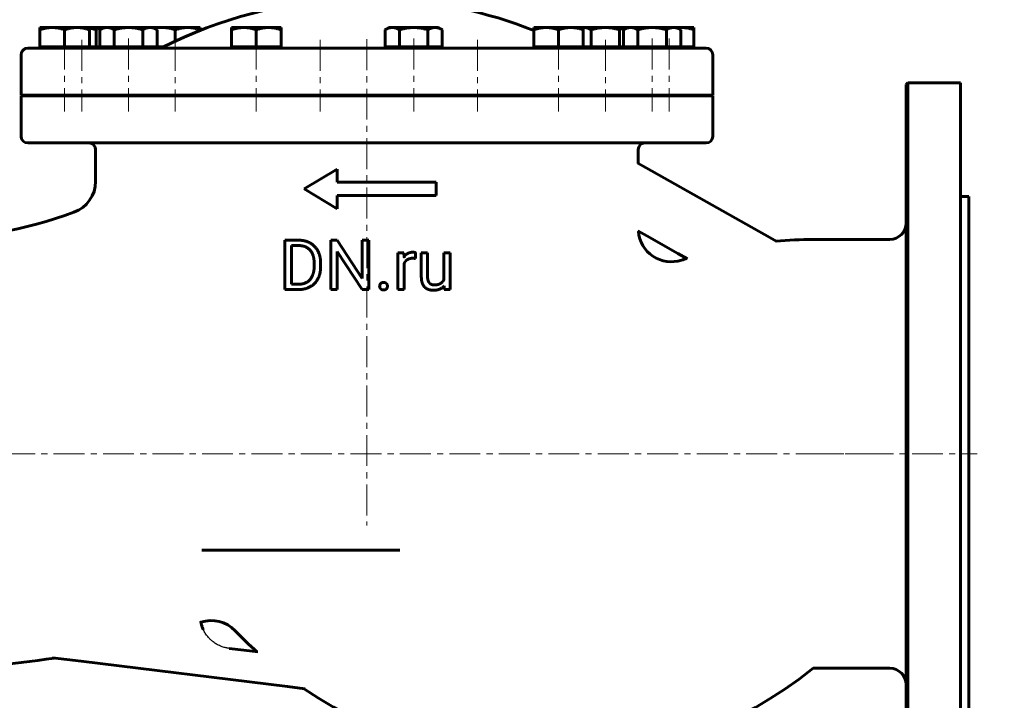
# Model space of a CAD drawing. Header units: millimetres. Extents: x 0 to 658, y 0 to 420.
# Tile 3 of 8: x 120 to 359, y 163 to 328. Entities that reach past the tile are written whole.
import ezdxf

# ---------------------------------------------------------------- set-up
doc = ezdxf.new("R2010")
doc.units = ezdxf.units.MM
for name, pattern in [('K5LT-1', [0]), ('K5LT_AXLED', [12, 7.5, -1.5, 1.5, -1.5]), ('K5LT_BASIC', [0]), ('K5LT_THIN', [0])]:
    doc.linetypes.add(name, pattern=pattern)
doc.layers.add('Системный слой', color=7, linetype='Continuous')
doc.layers.add('Системный слой (1)', color=7, linetype='Continuous', true_color=0x6c6c6c)
doc.styles.add('KDIMTEXTSTYLE', font='GOST_AU.SHX', dxfattribs={"width": 0.96, "oblique": 15, "height": 5})
doc.styles.add('KTEXTSTYLE', font='GOST_AU.SHX', dxfattribs={"width": 0.56, "height": 5})
doc.dimstyles.new('KDIMSTYLE (0.40)', dxfattribs={"dimtxt": 5, "dimasz": 1, "dimexe": 2, "dimexo": 0, "dimgap": 1, "dimtad": 1, "dimlfac": 2.5, "dimtxsty": 'KDIMTEXTSTYLE', "dimsah": 1, "dimcen": 0, "dimdle": 1, "dimadec": 0, "dimazin": 0, "dimtfac": 0.667, "dimtmove": 0, "dimatfit": 3, "dimfxl": 1, "dimtvp": 1, "dimtolj": 1, "dimtzin": 0, "dimarcsym": 0})

# ---------------------------------------------------------------- blocks, each defined once
blk = doc.blocks.new('D0')
at = {"layer": 'Системный слой (1)'}
for points in [[(546.19, 272.99), (550.71, 275.22), (549.93, 275.49), (549.98, 276.32)], [(392.66, 169.78), (396.45, 173.1), (391.93, 170.87), (392.71, 170.6)]]:
    blk.add_hatch(color=7, dxfattribs=at).paths.add_polyline_path(points)
at = {"layer": 'Системный слой (1)', "color": 7, "linetype": 'K5LT_THIN', "lineweight": 18, "true_color": 0xffffff}
for p, q in [((546.19, 272.99), (565.26, 285.72)), ((546.19, 272.99), (552.01, 276.88)), ((549.98, 276.32), (546.19, 272.99)), ((546.19, 272.99), (550.71, 275.22)), ((549.93, 275.49), (549.98, 276.32)), ((550.71, 275.22), (549.93, 275.49)), ((396.45, 173.1), (546.19, 272.99)), ((396.45, 173.1), (390.63, 169.21)), ((396.45, 173.1), (391.93, 170.87)), ((392.66, 169.78), (396.45, 173.1)), ((391.93, 170.87), (392.71, 170.6)), ((392.71, 170.6), (392.66, 169.78))]:
    blk.add_line(p, q, dxfattribs=at)
blk.add_wipeout([(567.26, 286.72), (567.26, 294.1), (580.82, 294.1), (580.82, 286.72)]).dxf.layer = 'Системный слой (1)'
blk.add_line((565.26, 285.72), (583.38, 285.72), dxfattribs=at)
at = {"layer": 'Системный слой (1)', "color": 7, "char_height": 5, "attachment_point": 1, "style": 'KTEXTSTYLE'}
for s, insert in [('\\H5.0;\\W1.000;\\Q15;\\Q15;\\W0.960;∅', (567.26, 293.3)), ('\\H5.0;\\W1.000;\\Q15;\\Q15;\\W0.960;450', (570.57, 293.3))]:
    blk.add_mtext(s, dxfattribs=dict(at, insert=insert))
blk = doc.blocks.new('KDIMARROW_02')
at = {"layer": 'Системный слой'}
blk.add_hatch(color=0, dxfattribs=at).paths.add_polyline_path([(4.5, 0), (5, 0.66), (0, 0), (5, -0.66)])
at = {"layer": 'Системный слой', "color": 0, "linetype": 'K5LT_THIN', "lineweight": 18}
for p, q in [((5, 0.66), (0, 0)), ((0, 0), (5, -0.66)), ((0, 0), (7, 0)), ((4.5, 0), (5, 0.66)), ((5, -0.66), (4.5, 0))]:
    blk.add_line(p, q, dxfattribs=at)
at = {"layer": 'Системный слой (1)', "color": 0, "linetype": 'K5LT_THIN', "lineweight": 18}
blk.add_line((471.32, 223.05), (470.92, 223.05), dxfattribs=at)
blk = doc.blocks.new('D1')
at = {"layer": 'Системный слой (1)'}
for points in [[(537.18, 252.16), (541.46, 254.82), (536.63, 253.36), (537.36, 252.96)], [(401.18, 191.27), (406.01, 192.74), (405.28, 193.13), (405.47, 193.93)]]:
    blk.add_hatch(color=7, dxfattribs=at).paths.add_polyline_path(points)
at = {"layer": 'Системный слой (1)', "color": 7, "linetype": 'K5LT_THIN', "lineweight": 18, "true_color": 0xffffff}
for p, q in [((541.46, 254.82), (565.26, 265.6)), ((401.18, 191.27), (541.46, 254.82)), ((536.63, 253.36), (541.46, 254.82)), ((537.36, 252.96), (536.63, 253.36)), ((541.46, 254.82), (537.18, 252.16)), ((537.18, 252.16), (537.36, 252.96)), ((401.18, 191.27), (405.47, 193.93)), ((405.47, 193.93), (405.28, 193.13)), ((406.01, 192.74), (401.18, 191.27)), ((405.28, 193.13), (406.01, 192.74))]:
    blk.add_line(p, q, dxfattribs=at)
blk.add_wipeout([(567.26, 266.6), (567.26, 273.98), (580.69, 273.98), (580.69, 266.6)]).dxf.layer = 'Системный слой (1)'
blk.add_line((565.26, 265.6), (583.25, 265.6), dxfattribs=at)
at = {"layer": 'Системный слой (1)', "color": 7, "char_height": 5, "attachment_point": 1, "style": 'KTEXTSTYLE'}
for s, insert in [('\\H5.0;\\W1.000;\\Q15;\\Q15;\\W0.960;∅', (567.26, 273.19)), ('\\H5.0;\\W1.000;\\Q15;\\Q15;\\W0.960;385', (570.57, 273.19))]:
    blk.add_mtext(s, dxfattribs=dict(at, insert=insert))
blk = doc.blocks.new('KDIMARROW_01')
at = {"layer": 'Системный слой'}
blk.add_hatch(color=0, dxfattribs=at).paths.add_polyline_path([(-5, -0.66), (0, 0), (-5, 0.66), (-4.5, 0)])
at = {"layer": 'Системный слой', "color": 0, "linetype": 'K5LT_THIN', "lineweight": 18}
for p, q in [((-4.5, 0), (-5, 0.66)), ((-5, 0.66), (0, 0)), ((0, 0), (-5, -0.66)), ((-5, -0.66), (-4.5, 0))]:
    blk.add_line(p, q, dxfattribs=at)
at = {"layer": 'Системный слой (1)', "color": 0, "linetype": 'K5LT_THIN', "lineweight": 18}
blk.add_line((471.32, 223.05), (470.92, 223.05), dxfattribs=at)
blk = doc.blocks.new('D4')
at = {"layer": 'Системный слой (1)'}
for points in [[(422.44, 244.54), (417.58, 245.89), (421.92, 243.33), (421.72, 244.13)], [(525.07, 200.2), (520.72, 202.76), (520.93, 201.96), (520.21, 201.55)]]:
    blk.add_hatch(color=7, dxfattribs=at).paths.add_polyline_path(points)
at = {"layer": 'Системный слой (1)', "color": 7, "linetype": 'K5LT_THIN', "lineweight": 18, "true_color": 0xffffff}
for p, q in [((417.58, 245.89), (381.32, 261.31)), ((417.58, 245.89), (422.44, 244.54)), ((421.92, 243.33), (417.58, 245.89)), ((525.07, 200.2), (417.58, 245.89)), ((422.44, 244.54), (421.72, 244.13)), ((421.72, 244.13), (421.92, 243.33)), ((520.21, 201.55), (520.93, 201.96)), ((525.07, 200.2), (520.21, 201.55)), ((520.93, 201.96), (520.72, 202.76)), ((520.72, 202.76), (525.07, 200.2))]:
    blk.add_line(p, q, dxfattribs=at)
blk.add_wipeout([(364.67, 262.31), (364.67, 269.69), (378.74, 269.69), (378.74, 262.31)]).dxf.layer = 'Системный слой (1)'
blk.add_line((381.32, 261.31), (362.67, 261.31), dxfattribs=at)
at = {"layer": 'Системный слой (1)', "color": 7, "char_height": 5, "attachment_point": 1, "style": 'KTEXTSTYLE'}
for s, insert in [('\\H5.0;\\W1.000;\\Q15;\\Q15;\\W0.960;∅', (364.67, 268.89)), ('\\H5.0;\\W1.000;\\Q15;\\Q15;\\W0.960;292', (367.98, 268.89))]:
    blk.add_mtext(s, dxfattribs=dict(at, insert=insert))
blk = doc.blocks.new('D5')
at = {"layer": 'Системный слой (1)'}
for points in [[(417.93, 255.35), (413.99, 258.5), (414.08, 257.67), (413.31, 257.37)], [(528.56, 188.42), (529.33, 188.72), (524.71, 190.75), (528.65, 187.6)]]:
    blk.add_hatch(color=7, dxfattribs=at).paths.add_polyline_path(points)
at = {"layer": 'Системный слой (1)', "color": 7, "linetype": 'K5LT_THIN', "lineweight": 18, "true_color": 0xffffff}
for p, q in [((417.93, 255.35), (381.32, 277.49)), ((417.93, 255.35), (411.94, 258.97)), ((417.93, 255.35), (413.99, 258.5)), ((413.99, 258.5), (414.08, 257.67)), ((414.08, 257.67), (413.31, 257.37)), ((413.31, 257.37), (417.93, 255.35)), ((524.71, 190.75), (417.93, 255.35)), ((524.71, 190.75), (528.65, 187.6)), ((529.33, 188.72), (524.71, 190.75)), ((524.71, 190.75), (530.7, 187.12)), ((528.56, 188.42), (529.33, 188.72)), ((528.65, 187.6), (528.56, 188.42))]:
    blk.add_line(p, q, dxfattribs=at)
blk.add_wipeout([(365.99, 278.49), (365.99, 285.87), (378.79, 285.87), (378.79, 278.49)]).dxf.layer = 'Системный слой (1)'
blk.add_line((381.32, 277.49), (363.99, 277.49), dxfattribs=at)
at = {"layer": 'Системный слой (1)', "color": 7, "char_height": 5, "attachment_point": 1, "style": 'KTEXTSTYLE'}
for s, insert in [('\\H5.0;\\W1.000;\\Q15;\\Q15;\\W0.960;∅', (365.99, 285.08)), ('\\H5.0;\\W1.000;\\Q15;\\Q15;\\W0.960;312', (369.3, 285.08))]:
    blk.add_mtext(s, dxfattribs=dict(at, insert=insert))
blk = doc.blocks.new('U16')
at = {"layer": 'Системный слой (1)', "color": 143, "linetype": 'K5LT_BASIC', "lineweight": 60, "true_color": 0x33acca}
for p, q in [((334.93, 223.05), (334.93, 312.65)), ((334.93, 133.45), (334.93, 223.05))]:
    blk.add_line(p, q, dxfattribs=at)
blk = doc.blocks.new('U17')
at = {"layer": 'Системный слой (1)', "color": 143, "linetype": 'K5LT_BASIC', "lineweight": 60, "true_color": 0x33acca}
for start, end in [(92.4545, 116.7939), (68.4423, 87.5455)]:
    blk.add_arc((204.13, 223.28), 110.17, start, end, dxfattribs=at)
blk = doc.blocks.new('U18')
at = {"layer": 'Системный слой (1)', "color": 143, "linetype": 'K5LT_BASIC', "lineweight": 60, "true_color": 0x33acca}
for p, q in [((267.2, 326.45), (267.15, 326.45)), ((267.24, 326.44), (267.2, 326.45)), ((267.29, 326.44), (267.24, 326.44))]:
    blk.add_line(p, q, dxfattribs=at)
blk = doc.blocks.new('U19')
at = {"layer": 'Системный слой (1)', "color": 143, "linetype": 'K5LT_BASIC', "lineweight": 60, "true_color": 0x33acca}
for p, q in [((120.26, 309.85), (251.18, 309.85)), ((251.18, 309.85), (288.01, 309.85))]:
    blk.add_line(p, q, dxfattribs=at)
blk = doc.blocks.new('U20')
at = {"layer": 'Системный слой (1)', "color": 143, "linetype": 'K5LT_BASIC', "lineweight": 60, "true_color": 0x33acca}
for p, q in [((153.37, 326.34), (152.71, 326.21)), ((154.01, 326.42), (153.37, 326.34)), ((154.65, 326.45), (154.01, 326.42))]:
    blk.add_line(p, q, dxfattribs=at)
blk = doc.blocks.new('U21')
at = {"layer": 'Системный слой (1)', "color": 143, "linetype": 'K5LT_BASIC', "lineweight": 60, "true_color": 0x33acca}
for p, q in [((140.21, 326.45), (140.16, 326.45)), ((140.26, 326.44), (140.21, 326.45)), ((140.3, 326.44), (140.26, 326.44))]:
    blk.add_line(p, q, dxfattribs=at)
blk = doc.blocks.new('U22')
at = {"layer": 'Системный слой (1)', "color": 143, "linetype": 'K5LT_BASIC', "lineweight": 60, "true_color": 0x33acca}
for p, q in [((256.66, 326.44), (256.61, 326.44)), ((256.71, 326.45), (256.66, 326.44)), ((256.76, 326.45), (256.71, 326.45))]:
    blk.add_line(p, q, dxfattribs=at)
blk = doc.blocks.new('U23')
at = {"layer": 'Системный слой (1)', "color": 143, "linetype": 'K5LT_BASIC', "lineweight": 60, "true_color": 0x33acca}
for p, q in [((279.76, 326.42), (279.41, 326.38)), ((280.1, 326.44), (279.76, 326.42)), ((280.45, 326.45), (280.1, 326.44))]:
    blk.add_line(p, q, dxfattribs=at)
blk = doc.blocks.new('U24')
at = {"layer": 'Системный слой (1)', "color": 143, "linetype": 'K5LT_BASIC', "lineweight": 60, "true_color": 0x33acca}
for p, q in [((137.33, 326.19), (136.81, 326.29)), ((137.87, 326.06), (137.33, 326.19)), ((138.43, 325.91), (137.87, 326.06))]:
    blk.add_line(p, q, dxfattribs=at)
blk = doc.blocks.new('U27')
at = {"layer": 'Системный слой (1)', "color": 143, "linetype": 'K5LT_BASIC', "lineweight": 60, "true_color": 0x33acca}
for start, end in [(90, 94.9693), (107.1241, 107.8795)]:
    blk.add_arc((312.33, 171.05), 104, start, end, dxfattribs=at)
blk = doc.blocks.new('U28')
at = {"layer": 'Системный слой (1)', "color": 143, "linetype": 'K5LT_BASIC', "lineweight": 60, "true_color": 0x33acca}
for start, end in [(223.7962, 227.8383), (235.8009, 308.7565)]:
    blk.add_arc((247.23, 252.15), 104, start, end, dxfattribs=at)
blk = doc.blocks.new('D9')
at = {"layer": 'Системный слой (1)'}
for points in [[(43.64, 358.05), (42.98, 363.05), (42.33, 358.05), (42.98, 358.55)], [(42.98, 223.05), (43.64, 228.05), (42.98, 227.55), (42.33, 228.05)]]:
    blk.add_hatch(color=7, dxfattribs=at).paths.add_polyline_path(points)
at = {"layer": 'Системный слой (1)', "color": 7, "linetype": 'K5LT_THIN', "lineweight": 18, "true_color": 0xffffff}
for p, q in [((204.13, 363.05), (40.98, 363.05)), ((42.33, 358.05), (42.98, 363.05)), ((42.98, 363.05), (43.64, 358.05)), ((42.98, 358.55), (42.33, 358.05)), ((43.64, 358.05), (42.98, 358.55)), ((42.98, 223.05), (42.33, 228.05)), ((42.33, 228.05), (42.98, 227.55)), ((42.98, 227.55), (43.64, 228.05)), ((43.64, 228.05), (42.98, 223.05)), ((58.13, 223.05), (40.98, 223.05))]:
    blk.add_line(p, q, dxfattribs=at)
blk.add_wipeout([(41.98, 287.7), (34.6, 287.7), (34.6, 297.96), (41.98, 297.96)]).dxf.layer = 'Системный слой (1)'
blk.add_line((42.98, 223.05), (42.98, 363.05), dxfattribs=at)
at = {"layer": 'Системный слой (1)', "color": 7, "insert": (35.4, 287.7), "char_height": 5, "attachment_point": 1, "rotation": 90, "style": 'KTEXTSTYLE'}
blk.add_mtext('\\H5.0;\\W1.000;\\Q15;\\Q15;\\W0.960;350', dxfattribs=at)

msp = doc.modelspace()

# ---------------------------------------------------------------- linework, layer by layer
at = {"layer": 'Системный слой (1)', "color": 143, "linetype": 'K5LT_BASIC', "lineweight": 60, "true_color": 0x33acca}
for p, q in [((124.815, 325.91), (124.815, 326.4459)), ((124.815, 326.4459), (127.815, 326.4459)), ((124.815, 321.7659), (124.815, 325.91)), ((127.815, 326.4459), (133.815, 326.4459)), ((130.815, 321.7659), (130.815, 325.91)), ((133.815, 326.4459), (136.815, 326.4459)), ((136.815, 326.4459), (140.1633, 326.4459)), ((136.815, 326.4459), (136.815, 325.91)), ((136.815, 321.7659), (136.815, 325.91)), ((138.4312, 321.7659), (138.4312, 325.91)), ((140.3079, 326.4459), (139.3797, 325.91)), ((139.3797, 321.7659), (139.3797, 325.91)), ((140.1633, 326.4459), (140.3079, 326.4459)), ((140.3079, 326.4459), (141.1117, 326.4459)), ((141.1117, 326.4459), (146.3079, 326.4459)), ((142.8438, 321.7659), (142.8438, 325.91)), ((146.3079, 326.4459), (151.504, 326.4459)), ((149.772, 321.7659), (149.772, 325.91)), ((151.504, 326.4459), (152.3079, 326.4459)), ((152.3079, 326.4459), (154.6517, 326.4459)), ((152.3079, 326.4459), (153.2361, 325.91)), ((153.2361, 321.7659), (153.2361, 325.91)), ((154.6517, 326.4459), (160.6517, 326.4459)), ((157.6517, 323.1609), (157.6517, 325.91)), ((160.6517, 326.4459), (163.6517, 326.4459)), ((163.6517, 326.4459), (163.6517, 325.91)), ((163.6517, 325.7395), (163.6517, 325.91)), ((171.2945, 326.4459), (174.2945, 326.4459)), ((171.2945, 325.91), (171.2945, 326.4459)), ((171.2945, 321.7659), (171.2945, 325.91)), ((174.2945, 326.4459), (180.2945, 326.4459)), ((177.2945, 321.7659), (177.2945, 325.91)), ((180.2945, 326.4459), (183.2945, 326.4459)), ((183.2945, 326.4459), (183.2945, 325.91)), ((183.2945, 321.7659), (183.2945, 325.91)), ((209.472, 326.4459), (208.5438, 325.91)), ((208.5438, 321.7659), (208.5438, 325.91)), ((209.472, 326.4459), (210.2758, 326.4459)), ((210.2758, 326.4459), (215.472, 326.4459)), ((212.0079, 321.7659), (212.0079, 325.91)), ((215.472, 326.4459), (220.6681, 326.4459)), ((218.9361, 321.7659), (218.9361, 325.91)), ((220.6681, 326.4459), (221.472, 326.4459)), ((221.472, 326.4459), (222.4002, 325.91)), ((222.4002, 321.7659), (222.4002, 325.91)), ((244.6107, 325.91), (244.6107, 326.4459)), ((244.6107, 326.4459), (247.6107, 326.4459)), ((244.6107, 321.7659), (244.6107, 325.91)), ((247.6107, 326.4459), (253.6107, 326.4459)), ((250.6107, 321.7659), (250.6107, 325.91)), ((253.6107, 326.4459), (256.6107, 326.4459)), ((256.6107, 326.4459), (256.6107, 325.91)), ((256.6107, 326.4459), (256.7584, 326.4459)), ((256.6107, 321.7659), (256.6107, 325.91)), ((256.7584, 326.4459), (261.9545, 326.4459)), ((258.4904, 321.7659), (258.4904, 325.91)), ((261.9545, 326.4459), (267.1507, 326.4459)), ((265.4186, 321.7659), (265.4186, 325.91)), ((267.2953, 326.4459), (266.3671, 325.91)), ((266.3671, 321.7659), (266.3671, 325.91)), ((267.1507, 326.4459), (267.2953, 326.4459)), ((267.2953, 326.4459), (268.0992, 326.4459)), ((268.0992, 326.4459), (273.2953, 326.4459)), ((269.8312, 321.7659), (269.8312, 325.91)), ((273.2953, 326.4459), (278.4915, 326.4459)), ((276.7594, 321.7659), (276.7594, 325.91)), ((278.4915, 326.4459), (279.2953, 326.4459)), ((279.2953, 326.4459), (280.4474, 326.4459)), ((279.2953, 326.4459), (280.2235, 325.91)), ((280.2235, 321.7659), (280.2235, 325.91)), ((124.815, 321.7659), (124.815, 321.4459)), ((127.815, 321.7659), (124.815, 321.7659)), ((130.815, 321.7659), (127.815, 321.7659)), ((133.815, 321.7659), (130.815, 321.7659)), ((136.815, 321.7659), (133.815, 321.7659)), ((138.4312, 321.7659), (136.815, 321.7659)), ((136.815, 321.7659), (136.815, 321.4459)), ((139.3797, 321.7659), (138.4312, 321.7659)), ((141.1117, 321.7659), (139.3797, 321.7659)), ((140.3079, 321.7659), (140.3079, 321.4459)), ((142.8438, 321.7659), (141.1117, 321.7659)), ((146.3079, 321.7659), (142.8438, 321.7659)), ((149.772, 321.7659), (146.3079, 321.7659)), ((151.504, 321.7659), (149.772, 321.7659)), ((153.2361, 321.7659), (151.504, 321.7659)), ((152.3079, 321.7659), (152.3079, 321.4459)), ((154.6517, 321.7659), (153.2361, 321.7659)), ((154.7646, 321.7659), (154.6517, 321.7659)), ((171.2945, 321.7659), (171.2945, 321.4459)), ((174.2945, 321.7659), (171.2945, 321.7659)), ((177.2945, 321.7659), (174.2945, 321.7659)), ((180.2945, 321.7659), (177.2945, 321.7659)), ((183.2945, 321.7659), (180.2945, 321.7659)), ((183.2945, 321.7659), (183.2945, 321.4459)), ((210.2758, 321.7659), (208.5438, 321.7659)), ((209.472, 321.7659), (209.472, 321.4459)), ((212.0079, 321.7659), (210.2758, 321.7659)), ((215.472, 321.7659), (212.0079, 321.7659)), ((218.9361, 321.7659), (215.472, 321.7659)), ((220.6681, 321.7659), (218.9361, 321.7659)), ((222.4002, 321.7659), (220.6681, 321.7659)), ((221.472, 321.7659), (221.472, 321.4459)), ((244.6107, 321.7659), (244.6107, 321.4459)), ((247.6107, 321.7659), (244.6107, 321.7659)), ((250.6107, 321.7659), (247.6107, 321.7659)), ((253.6107, 321.7659), (250.6107, 321.7659)), ((256.6107, 321.7659), (253.6107, 321.7659)), ((256.6107, 321.7659), (256.6107, 321.4459)), ((256.7584, 321.7659), (256.6107, 321.7659)), ((258.4904, 321.7659), (256.7584, 321.7659)), ((261.9545, 321.7659), (258.4904, 321.7659)), ((265.4186, 321.7659), (261.9545, 321.7659)), ((266.3671, 321.7659), (265.4186, 321.7659)), ((268.0992, 321.7659), (266.3671, 321.7659)), ((267.2953, 321.7659), (267.2953, 321.4459)), ((269.8312, 321.7659), (268.0992, 321.7659)), ((273.2953, 321.7659), (269.8312, 321.7659)), ((276.7594, 321.7659), (273.2953, 321.7659)), ((278.4915, 321.7659), (276.7594, 321.7659)), ((280.2235, 321.7659), (278.4915, 321.7659)), ((279.2953, 321.7659), (279.2953, 321.4459)), ((280.4474, 321.7659), (280.2235, 321.7659)), ((120.2562, 310.0459), (120.2562, 319.8459)), ((120.2562, 300.0459), (120.2562, 309.8459)), ((126.815, 310.0459), (126.815, 309.8459)), ((134.815, 310.0459), (134.815, 309.8459)), ((138.9671, 310.0459), (138.9671, 309.8459)), ((142.3079, 310.0459), (142.3079, 309.8459)), ((150.3079, 310.0459), (150.3079, 309.8459)), ((153.6517, 310.0459), (153.6517, 309.8459)), ((161.6517, 310.0459), (161.6517, 309.8459)), ((173.2945, 310.0459), (173.2945, 309.8459)), ((181.2945, 310.0459), (181.2945, 309.8459)), ((188.7904, 310.0459), (188.7904, 309.8459)), ((196.7904, 310.0459), (196.7904, 309.8459)), ((201.1312, 309.8459), (201.1312, 310.0459)), ((207.1312, 309.8459), (207.1312, 310.0459)), ((211.472, 310.0459), (211.472, 309.8459)), ((219.472, 310.0459), (219.472, 309.8459)), ((226.9679, 310.0459), (226.9679, 309.8459)), ((234.9679, 310.0459), (234.9679, 309.8459)), ((246.6107, 310.0459), (246.6107, 309.8459)), ((254.6107, 310.0459), (254.6107, 309.8459)), ((257.9545, 310.0459), (257.9545, 309.8459)), ((265.9545, 310.0459), (265.9545, 309.8459)), ((269.2953, 310.0459), (269.2953, 309.8459)), ((277.2953, 310.0459), (277.2953, 309.8459)), ((281.4474, 310.0459), (281.4474, 309.8459)), ((138.317, 296.8459), (138.317, 289.1437)), ((269.9454, 296.8459), (269.9454, 293.4881)), ((196.944, 292.1159), (188.944, 287.3159)), ((196.944, 292.1159), (196.944, 288.9159)), ((271.8274, 292.4262), (269.8309, 293.5527)), ((196.944, 282.5159), (188.944, 287.3159)), ((220.944, 288.9159), (196.944, 288.9159)), ((220.944, 288.9159), (220.944, 285.7159)), ((220.944, 285.7159), (196.944, 285.7159)), ((196.944, 285.7159), (196.944, 282.5159)), ((272.024, 275.9004), (269.8367, 277.1345)), ((187.6325, 274.8587), (184.2473, 274.8587)), ((184.2473, 274.8587), (184.2473, 262.8954)), ((195.3598, 274.8587), (195.3598, 262.8954)), ((196.9456, 274.8587), (195.3598, 274.8587)), ((202.993, 265.6068), (196.9456, 274.8587)), ((204.5624, 274.8587), (202.993, 274.8587)), ((202.993, 274.8587), (202.993, 265.6068)), ((204.5624, 274.8587), (204.5624, 262.8954)), ((272.024, 275.9004), (279.5053, 271.679)), ((185.8331, 273.5604), (185.8331, 264.1853)), ((187.6325, 273.5604), (185.8331, 273.5604)), ((202.9683, 262.8954), (196.9456, 272.1225)), ((196.9456, 272.1225), (196.9456, 262.8954)), ((211.6397, 271.7857), (211.6397, 262.8954)), ((213.1187, 271.7857), (211.6397, 271.7857)), ((213.1486, 270.7691), (213.1187, 271.7857)), ((215.937, 271.835), (215.9288, 270.4217)), ((217.3219, 271.7857), (217.3219, 266.0505)), ((218.8419, 271.7857), (217.3219, 271.7857)), ((218.8419, 271.7857), (218.8419, 266.0341)), ((224.3224, 271.7857), (222.7941, 271.7857)), ((222.7941, 271.7857), (222.7941, 265.3169)), ((224.3224, 271.7857), (224.3224, 262.8954)), ((279.5053, 271.679), (281.8806, 270.3387)), ((191.3382, 269.2467), (191.3382, 268.5155)), ((192.9075, 269.2303), (192.9075, 268.5155)), ((213.1598, 269.2111), (213.1598, 262.8954)), ((187.4846, 262.8954), (184.2473, 262.8954)), ((187.4846, 264.1853), (185.8331, 264.1853)), ((196.9456, 262.8954), (195.3598, 262.8954)), ((204.5624, 262.8954), (202.9683, 262.8954)), ((213.1598, 262.8954), (211.6397, 262.8954)), ((222.8681, 262.8954), (222.8364, 263.7749)), ((224.3224, 262.8954), (222.8681, 262.8954)), ((212.0807, 199.7148), (164.1123, 199.7148)), ((174.2815, 175.4413), (170.7079, 175.8801)), ((174.2815, 175.4413), (177.6651, 175.0258)), ((134.799, 172.756), (127.8581, 173.6083)), ((134.799, 172.756), (184.8749, 166.6075)), ((184.8749, 166.6075), (189.0817, 166.0909))]:
    msp.add_line(p, q, dxfattribs=at)
at = {"layer": 'Системный слой (1)', "color": 30, "linetype": 'K5LT_AXLED', "lineweight": 18, "true_color": 0xff8000}
for p, q in [((130.815, 323.7659), (130.815, 306.0594)), ((134.9671, 323.4459), (134.9671, 306.0594)), ((146.3079, 323.7659), (146.3079, 306.0594)), ((157.6517, 323.4459), (157.6517, 306.0594)), ((177.2945, 323.7659), (177.2945, 306.0594)), ((192.7904, 323.4459), (192.7904, 306.0594)), ((204.1312, 323.6177), (204.1312, 205.7148)), ((215.472, 323.7659), (215.472, 306.0594)), ((230.9679, 323.4459), (230.9679, 306.0594)), ((250.6107, 323.7659), (250.6107, 306.0594)), ((261.9545, 323.4459), (261.9545, 306.0594)), ((273.2953, 323.7659), (273.2953, 306.0594)), ((277.4474, 323.7659), (277.4474, 306.0594))]:
    msp.add_line(p, q, dxfattribs=at)
at = {"layer": 'Системный слой (1)', "color": 143, "linetype": 'K5LT_BASIC', "lineweight": 60, "true_color": 0x33acca}
for centre, radius, start, end in [((121.8562, 319.8459), 1.6, 90, 180), ((153.7487, 323.0459), 1.6, 270, 296.793945), ((121.8562, 300.0459), 1.6, 180, 270), ((136.717, 296.8459), 1.6, 0, 90), ((271.5454, 296.8459), 1.6, 90, 180), ((130.317, 289.1437), 8, 290.112074, 0), ((95.9312, 383.0459), 108, 270, 290.112074), ((277.9454, 277.6368), 8, 184.71794, 287.879474), ((166.3837, 174.6318), 8, 43.796224, 108.238852), ((95.9312, 383.0459), 212, 270, 278.804577)]:
    msp.add_arc(centre, radius, start, end, dxfattribs=at)
for points in [[(127.815, 326.4459), (126.4227, 326.4459), (124.815, 325.91)], [(130.815, 325.91), (129.2073, 326.4459), (127.815, 326.4459)], [(133.815, 326.4459), (132.4227, 326.4459), (130.815, 325.91)], [(136.815, 325.91), (135.2073, 326.4459), (133.815, 326.4459)], [(140.1633, 326.4459), (139.3594, 326.4459), (138.4312, 325.91)], [(141.1117, 326.4459), (140.3079, 326.4459), (139.3797, 325.91)], [(142.8438, 325.91), (141.9156, 326.4459), (141.1117, 326.4459)], [(146.3079, 326.4459), (144.7002, 326.4459), (142.8438, 325.91)], [(149.772, 325.91), (147.9156, 326.4459), (146.3079, 326.4459)], [(151.504, 326.4459), (150.7002, 326.4459), (149.772, 325.91)], [(153.2361, 325.91), (152.3079, 326.4459), (151.504, 326.4459)], [(157.6517, 325.91), (156.044, 326.4459), (154.6517, 326.4459)], [(160.6517, 326.4459), (159.2594, 326.4459), (157.6517, 325.91)], [(163.6517, 325.91), (162.044, 326.4459), (160.6517, 326.4459)], [(174.2945, 326.4459), (172.9022, 326.4459), (171.2945, 325.91)], [(177.2945, 325.91), (175.6868, 326.4459), (174.2945, 326.4459)], [(180.2945, 326.4459), (178.9022, 326.4459), (177.2945, 325.91)], [(183.2945, 325.91), (181.6868, 326.4459), (180.2945, 326.4459)], [(210.2758, 326.4459), (209.472, 326.4459), (208.5438, 325.91)], [(212.0079, 325.91), (211.0797, 326.4459), (210.2758, 326.4459)], [(215.472, 326.4459), (213.8643, 326.4459), (212.0079, 325.91)], [(218.9361, 325.91), (217.0797, 326.4459), (215.472, 326.4459)], [(220.6681, 326.4459), (219.8643, 326.4459), (218.9361, 325.91)], [(222.4002, 325.91), (221.472, 326.4459), (220.6681, 326.4459)], [(247.6107, 326.4459), (246.2184, 326.4459), (244.6107, 325.91)], [(250.6107, 325.91), (249.003, 326.4459), (247.6107, 326.4459)], [(253.6107, 326.4459), (252.2184, 326.4459), (250.6107, 325.91)], [(256.6107, 325.91), (255.003, 326.4459), (253.6107, 326.4459)], [(258.4904, 325.91), (257.5622, 326.4459), (256.7584, 326.4459)], [(261.9545, 326.4459), (260.3468, 326.4459), (258.4904, 325.91)], [(265.4186, 325.91), (263.5622, 326.4459), (261.9545, 326.4459)], [(267.1507, 326.4459), (266.3468, 326.4459), (265.4186, 325.91)], [(268.0992, 326.4459), (267.2953, 326.4459), (266.3671, 325.91)], [(269.8312, 325.91), (268.903, 326.4459), (268.0992, 326.4459)], [(273.2953, 326.4459), (271.6876, 326.4459), (269.8312, 325.91)], [(276.7594, 325.91), (274.903, 326.4459), (273.2953, 326.4459)], [(278.4915, 326.4459), (277.6876, 326.4459), (276.7594, 325.91)], [(280.2235, 325.91), (279.2953, 326.4459), (278.4915, 326.4459)]]:
    msp.add_rational_spline(points, [1, 1.0379548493, 1], degree=2, dxfattribs=at)
for points in [[(192.9075, 269.2303), (192.9075, 270.5286), (192.1516, 272.6073), (190.7466, 274.0781), (188.8075, 274.8587), (187.6325, 274.8587)], [(191.3382, 269.2467), (191.3382, 270.2738), (190.8452, 271.876), (189.8921, 272.9853), (188.5199, 273.5604), (187.6325, 273.5604)], [(215.2633, 271.95), (214.5402, 271.95), (214.0184, 271.6419)], [(215.1893, 270.4875), (215.4029, 270.4875), (215.7398, 270.4628), (215.9288, 270.4217)], [(215.6412, 271.913), (215.4276, 271.95), (215.2633, 271.95)], [(215.937, 271.835), (215.8548, 271.876), (215.6412, 271.913)], [(187.4846, 262.8954), (188.7335, 262.8954), (190.7302, 263.6759), (192.1516, 265.1385), (192.9075, 267.2173), (192.9075, 268.5155)], [(187.4846, 264.1853), (188.7664, 264.1853), (190.4754, 265.2617), (191.3382, 267.209), (191.3382, 268.5155)], [(217.3219, 266.0505), (217.3219, 265.1631), (217.5314, 264.5305)], [(218.9775, 265.044), (218.8419, 265.4343), (218.8419, 266.0341)], [(222.7941, 265.3169), (222.5404, 264.7423), (222.0135, 264.3949)], [(207.4618, 264.3538), (207.2194, 264.0868), (207.2194, 263.7006)], [(207.2194, 263.7006), (207.2194, 263.3226), (207.4618, 263.0597)], [(208.1643, 264.6208), (207.7042, 264.6208), (207.4618, 264.3538)], [(207.4618, 263.0597), (207.7042, 262.7967), (208.1643, 262.7967)], [(208.8668, 264.3538), (208.6244, 264.6208), (208.1643, 264.6208)], [(208.1643, 262.7967), (208.6244, 262.7967), (208.8668, 263.0597)], [(209.1092, 263.7006), (209.1092, 264.0868), (208.8668, 264.3538)], [(208.8668, 263.0597), (209.1092, 263.3226), (209.1092, 263.7006)], [(217.5314, 264.5305), (217.7409, 263.8978), (218.1271, 263.5034)], [(218.1271, 263.5034), (218.5133, 263.109), (219.0514, 262.92)], [(219.8731, 264.1114), (219.5814, 264.2018), (219.1131, 264.6537), (218.9775, 265.044)], [(219.0514, 262.92), (219.5896, 262.731), (220.2388, 262.731)], [(220.477, 264.021), (220.1648, 264.021), (219.8731, 264.1114)], [(220.2388, 262.731), (221.1919, 262.731), (221.8574, 263.0391)], [(222.0135, 264.3949), (221.4466, 264.021), (220.477, 264.021)], [(221.8574, 263.0391), (222.4468, 263.312), (222.8364, 263.7749)]]:
    msp.add_open_spline(points, degree=2, dxfattribs=at)
for points, degree, knots in [([(214.0184, 271.6419), (213.4967, 271.3338), (213.1542, 270.7783), (213.1486, 270.7691)], 2, [0, 0, 0, 1.96727517, 2, 2, 2]), ([(213.1598, 269.2111), (213.317, 269.5858), (213.8582, 270.1588), (214.6634, 270.4875), (215.1893, 270.4875)], 2, [0, 0, 0, 0.95729969, 1.97864985, 3, 3, 3]), ([(163.8717, 182.3782), (163.869, 182.369), (163.867, 182.3359), (163.8738, 182.2475), (163.89, 182.1271), (163.9143, 181.9883), (163.9463, 181.8362), (163.9872, 181.6641), (164.0461, 181.448), (164.1213, 181.2094), (164.2131, 180.9507), (164.3101, 180.7068), (164.3882, 180.5307), (164.4216, 180.4586)], 3, [0, 0, 0, 0, 1.47575411, 2.81444459, 4.0274982, 5.40226066, 6.38714386, 7.37202499, 8.81331581, 10.26093068, 11.30320584, 12.88828406, 14, 14, 14, 14])]:
    msp.add_open_spline(points, degree=degree, knots=knots, dxfattribs=at)
at = {"layer": 'Системный слой (1)', "color": 7, "linetype": 'K5LT-1'}
msp.add_open_spline([(170.7079, 175.8801), (170.629, 175.8897), (170.4712, 175.9115), (170.2349, 175.9513), (169.9996, 175.9983), (169.6834, 176.0713), (169.2891, 176.1815), (168.8205, 176.3444), (168.357, 176.5384), (167.9035, 176.7629), (167.4638, 177.0167), (167.0434, 177.2959), (166.7, 177.5566), (166.3028, 177.8903), (165.9194, 178.2579), (165.519, 178.7101), (165.203, 179.1177), (164.9246, 179.5275), (164.6603, 179.9733), (164.5016, 180.2858), (164.4216, 180.4586)], degree=3, knots=[0, 0, 0, 0, 0.23909606, 0.47819212, 0.71728818, 0.95638424, 1.44983324, 1.94328224, 2.44150951, 2.9543324, 3.45795018, 3.96156797, 4.46518576, 4.74857338, 5.51504927, 6.05444733, 6.55668881, 7.05893029, 7.53781165, 8.10818092, 8.10818092, 8.10818092, 8.10818092], dxfattribs=at)

# ---------------------------------------------------------------- block references
at = {"layer": 'Системный слой (1)'}
for name in ['U17', 'U24', 'U21', 'U20', 'U22', 'U18', 'U23']:
    msp.add_blockref(name, (0, 0), dxfattribs=at)

# ---------------------------------------------------------------- dimensions: what is measured, and where the dimension line sits
at = {"layer": 'Системный слой (1)', "color": 7}
dim = msp.add_diameter_dim_2p(p1=(284.1504, 98.178), p2=(658.4926, 347.9137), dimstyle='KDIMSTYLE (0.40)', override={"dimtih": 1, "dimtoh": 1, "dimpost": '\\H5.0;\\W0.960;\\Q15;<>', "dimblk1": 'KDIMARROW_02', "dimblk2": 'KDIMARROW_02', "dimclrt": 7, "dimtol": 1, "dimtp": 0, "dimtm": 0, "dimtdec": 5, "dimtmove": 1, "dimatfit": 2, "dimtolj": 1}, dxfattribs=at)
dim.commit()
dim.dimension.update_dxf_attribs({"geometry": 'D0', "text_midpoint": (567.2609, 285.7159), "dimtype": 163})

# ---------------------------------------------------------------- next in the draw order: linework, layer by layer
at = {"layer": 'Системный слой (1)', "color": 143, "linetype": 'K5LT_BASIC', "lineweight": 60, "true_color": 0x33acca}
for p, q in [((280.4474, 326.4459), (283.4474, 326.4459)), ((283.4474, 326.4459), (283.4474, 325.91)), ((283.4474, 321.7659), (283.4474, 325.91)), ((286.4062, 321.4459), (121.8562, 321.4459)), ((283.4474, 321.7659), (280.4474, 321.7659)), ((283.4474, 321.7659), (283.4474, 321.4459)), ((288.0062, 310.0459), (288.0062, 319.8459)), ((334.9312, 312.6459), (335.3312, 313.0459)), ((335.3312, 313.0459), (348.1312, 313.0459)), ((120.2562, 310.0459), (288.0062, 310.0459)), ((288.0062, 300.0459), (288.0062, 309.8459)), ((121.8562, 298.4459), (286.4062, 298.4459))]:
    msp.add_line(p, q, dxfattribs=at)
for centre, start, end in [((286.4062, 319.8459), 0, 90), ((286.4062, 300.0459), 270, 0)]:
    msp.add_arc(centre, 1.6, start, end, dxfattribs=at)
msp.add_rational_spline([(283.4474, 325.91), (281.8397, 326.4459), (280.4474, 326.4459)], [1, 1.0379548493, 1], degree=2, dxfattribs=at)

# ---------------------------------------------------------------- next in the draw order: block references
at = {"layer": 'Системный слой (1)'}
msp.add_blockref('U19', (0, 0), dxfattribs=at)

# ---------------------------------------------------------------- next in the draw order: dimensions: what is measured, and where the dimension line sits
at = {"layer": 'Системный слой (1)', "color": 7}
dim = msp.add_diameter_dim_2p(p1=(295.9758, 143.6095), p2=(646.6672, 302.4822), dimstyle='KDIMSTYLE (0.40)', override={"dimtih": 1, "dimtoh": 1, "dimpost": '\\H5.0;\\W0.960;\\Q15;<>', "dimblk1": 'KDIMARROW_01', "dimblk2": 'KDIMARROW_01', "dimclrt": 7, "dimtol": 1, "dimtp": 0, "dimtm": 0, "dimtdec": 5, "dimtmove": 1, "dimatfit": 2, "dimtolj": 1}, dxfattribs=at)
dim.commit()
dim.dimension.update_dxf_attribs({"geometry": 'D1', "text_midpoint": (567.2609, 265.603), "dimtype": 163})

# ---------------------------------------------------------------- next in the draw order: linework, layer by layer
at = {"layer": 'Системный слой (1)', "color": 143, "linetype": 'K5LT_BASIC', "lineweight": 60, "true_color": 0x33acca}
for p, q in [((335.3312, 313.0459), (335.3312, 223.0459)), ((300.5196, 276.2365), (271.8274, 292.4262)), ((300.5196, 276.2365), (303.543, 274.5305)), ((312.3312, 275.0459), (330.9312, 275.0459)), ((335.3312, 223.0459), (335.3312, 133.0459)), ((312.3312, 171.0459), (330.9312, 171.0459))]:
    msp.add_line(p, q, dxfattribs=at)
at = {"layer": 'Системный слой (1)', "color": 30, "linetype": 'K5LT_AXLED', "lineweight": 18, "true_color": 0xff8000}
msp.add_line((56.1312, 223.0459), (331.2312, 223.0459), dxfattribs=at)
at = {"layer": 'Системный слой (1)', "color": 143, "linetype": 'K5LT_BASIC', "lineweight": 60, "true_color": 0x33acca}
for centre, start, end in [((330.9312, 279.0459), 270, 0), ((330.9312, 167.0459), 0, 90)]:
    msp.add_arc(centre, 4, start, end, dxfattribs=at)

# ---------------------------------------------------------------- next in the draw order: block references
at = {"layer": 'Системный слой (1)'}
for name in ['U16', 'U27', 'U28']:
    msp.add_blockref(name, (0, 0), dxfattribs=at)

# ---------------------------------------------------------------- next in the draw order: dimensions: what is measured, and where the dimension line sits
at = {"layer": 'Системный слой (1)', "color": 7}
dim = msp.add_diameter_dim_2p(p1=(605.6845, 165.9269), p2=(336.9584, 280.1649), dimstyle='KDIMSTYLE (0.40)', override={"dimtih": 1, "dimtoh": 1, "dimpost": '\\H5.0;\\W0.960;\\Q15;<>', "dimblk1": 'KDIMARROW_01', "dimblk2": 'KDIMARROW_01', "dimclrt": 7, "dimtol": 1, "dimtp": 0, "dimtm": 0, "dimtdec": 5, "dimtmove": 1, "dimatfit": 2, "dimtolj": 1}, dxfattribs=at)
dim.commit()
dim.dimension.update_dxf_attribs({"geometry": 'D4', "text_midpoint": (379.3215, 261.3057), "dimtype": 163})

# ---------------------------------------------------------------- next in the draw order: dimensions: what is measured, and where the dimension line sits
dim = msp.add_linear_dim(base=(42.9846, 223.0459), p1=(204.1312, 363.0459), p2=(58.1312, 223.0459), angle=90, dimstyle='KDIMSTYLE (0.40)', override={"dimexo": 0, "dimpost": '\\H5.0;\\W0.960;\\Q15;<>', "dimblk1": 'KDIMARROW_01', "dimblk2": 'KDIMARROW_01', "dimse1": 0, "dimse2": 0, "dimclrt": 7, "dimtol": 1, "dimtp": 0, "dimtm": 0, "dimtdec": 5, "dimtolj": 1}, dxfattribs=at)
dim.commit()
dim.dimension.update_dxf_attribs({"geometry": 'D9', "text_midpoint": (42.9846, 293.0459), "dimtype": 160})
dim = msp.add_diameter_dim_2p(p1=(604.7969, 142.2974), p2=(337.8461, 303.7944), dimstyle='KDIMSTYLE (0.40)', override={"dimtih": 1, "dimtoh": 1, "dimpost": '\\H5.0;\\W0.960;\\Q15;<>', "dimblk1": 'KDIMARROW_02', "dimblk2": 'KDIMARROW_02', "dimclrt": 7, "dimtol": 1, "dimtp": 0, "dimtm": 0, "dimtdec": 5, "dimtmove": 1, "dimatfit": 2, "dimtolj": 1}, dxfattribs=at)
dim.commit()
dim.dimension.update_dxf_attribs({"geometry": 'D5', "text_midpoint": (379.3215, 277.4931), "dimtype": 163})

# ---------------------------------------------------------------- next in the draw order: linework, layer by layer
at = {"layer": 'Системный слой (1)', "color": 143, "linetype": 'K5LT_BASIC', "lineweight": 60, "true_color": 0x33acca}
for p, q in [((348.1312, 313.0459), (348.1312, 133.0459)), ((348.1312, 285.4459), (350.1312, 285.4459)), ((350.1312, 160.6459), (350.1312, 285.4459))]:
    msp.add_line(p, q, dxfattribs=at)
at = {"layer": 'Системный слой (1)', "color": 30, "linetype": 'K5LT_AXLED', "lineweight": 18, "true_color": 0xff8000}
msp.add_line((312.3312, 223.0459), (352.1312, 223.0459), dxfattribs=at)

doc.saveas('drawing.dxf')
